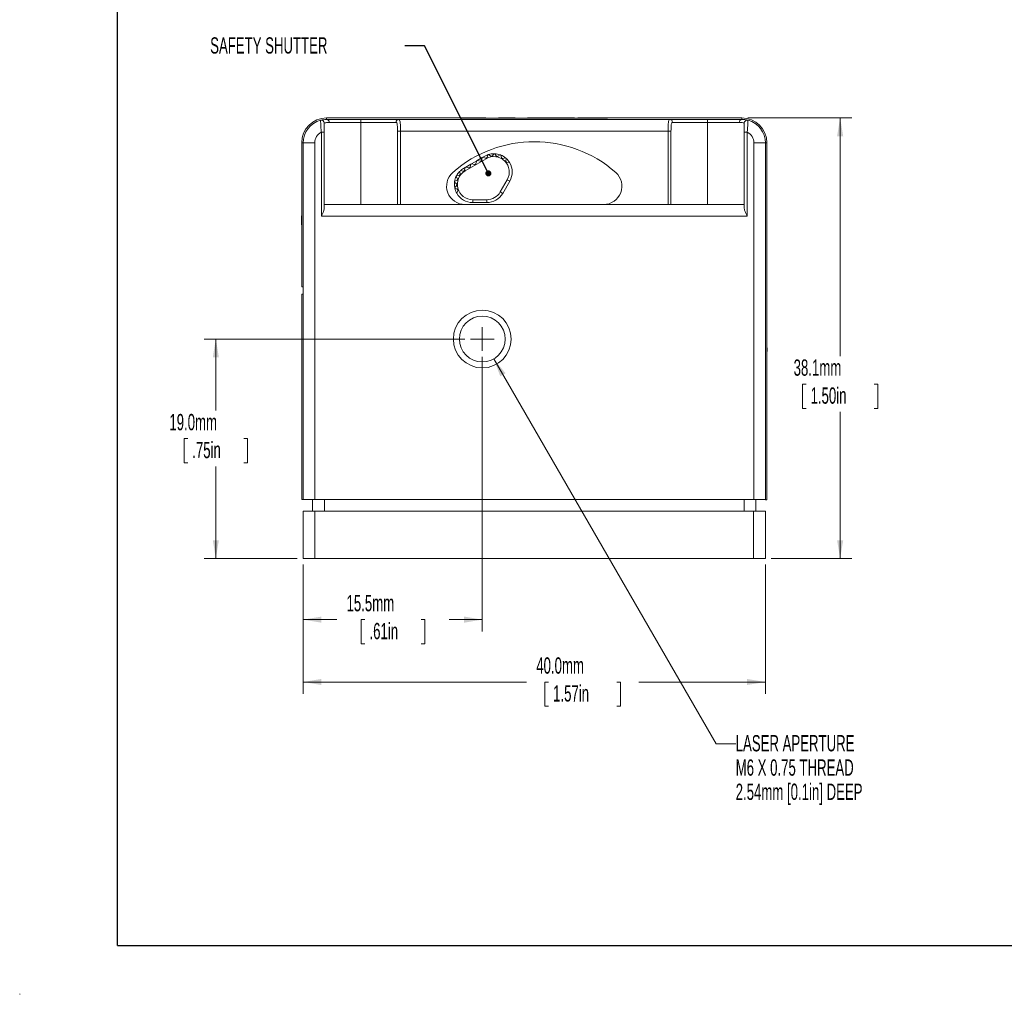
# Paper-space layout 'Sheet1' of a CAD drawing. Header units: millimetres. Extents: x 0 to 432, y 0 to 279.
# Tile 1 of 90: x 0 to 128, y 0 to 127. Entities that reach past the tile are written whole.
import ezdxf

# ---------------------------------------------------------------- set-up
doc = ezdxf.new("R2010")
doc.units = ezdxf.units.MM
doc.header["$LTSCALE"] = 0.5
doc.styles.add('SLDTEXTSTYLE0', font='TXT', dxfattribs={"width": 0.605})
doc.dimstyles.new('SLDDIMSTYLE0', dxfattribs={"dimtxt": 2.054655, "dimasz": 2.38125, "dimexe": 0, "dimexo": 0.0625, "dimgap": 0.513664, "dimtad": 0, "dimtih": 1, "dimtoh": 1, "dimdec": 1, "dimlfac": 0.666667, "dimrnd": 1e-09, "dimzin": 4, "dimdsep": 46, "dimtxsty": 'SLDTEXTSTYLE0', "dimsah": 1, "dimcen": 0.09, "dimadec": 0, "dimazin": 1, "dimtfac": 1, "dimtdec": 3, "dimtofl": 0, "dimtmove": 0, "dimatfit": 3, "dimfxl": 1, "dimfrac": 2, "dimtolj": 1, "dimtzin": 12, "dimarcsym": 0})
doc.dimstyles.new('SLDDIMSTYLE1', dxfattribs={"dimtxt": 2.054655, "dimasz": 2.38125, "dimexe": 0, "dimexo": 0.0625, "dimgap": 0.513664, "dimtad": 0, "dimtih": 1, "dimtoh": 1, "dimdec": 1, "dimlfac": 0.666667, "dimrnd": 1e-09, "dimzin": 12, "dimdsep": 46, "dimtxsty": 'SLDTEXTSTYLE0', "dimsah": 1, "dimcen": 0.09, "dimadec": 0, "dimazin": 3, "dimtfac": 1, "dimtdec": 3, "dimtofl": 0, "dimtmove": 0, "dimatfit": 3, "dimfxl": 1, "dimfrac": 2, "dimtolj": 1, "dimtzin": 12, "dimarcsym": 0})
doc.dimstyles.new('SLDDIMSTYLE2', dxfattribs={"dimtxt": 2.054655, "dimasz": 2.38125, "dimexe": 0, "dimexo": 0.0625, "dimgap": 0.513664, "dimtad": 0, "dimtih": 1, "dimtoh": 1, "dimdec": 1, "dimlfac": 0.666667, "dimrnd": 1e-09, "dimzin": 12, "dimdsep": 46, "dimtxsty": 'SLDTEXTSTYLE0', "dimsah": 1, "dimcen": 0, "dimadec": 0, "dimazin": 3, "dimtfac": 1, "dimtdec": 3, "dimtofl": 0, "dimtmove": 0, "dimatfit": 3, "dimfxl": 1, "dimfrac": 2, "dimtolj": 1, "dimtzin": 12, "dimarcsym": 0})
doc.dimstyles.new('SLDDIMSTYLE3', dxfattribs={"dimtxt": 0, "dimasz": 0.79375, "dimexe": 0, "dimexo": 0.0625, "dimgap": 0, "dimtad": 0, "dimtih": 1, "dimtoh": 1, "dimdec": 0, "dimrnd": 1e-09, "dimzin": 0, "dimdsep": 46, "dimtxsty": 'Standard', "dimblk1": 'DOT', "dimblk2": 'DOT', "dimsah": 1, "dimcen": 0.09, "dimadec": 0, "dimazin": 0, "dimtfac": 0.79375, "dimtdec": 0, "dimtofl": 0, "dimtmove": 0, "dimatfit": 3, "dimldrblk": 'DOT', "dimfxl": 1, "dimfrac": 2, "dimtolj": 1, "dimtzin": 0, "dimarcsym": 0})

# ---------------------------------------------------------------- blocks, each defined once
blk = doc.blocks.new('_D')
at = {"color": 7, "linetype": 'Continuous', "lineweight": 0}
for p, q in [((57.77, 85.1), (23.94, 85.1)), ((25.46, 85.1), (25.46, 75.8)), ((21.82, 72.17), (21.35, 72.17)), ((21.35, 72.17), (21.35, 69.02)), ((29.11, 72.17), (29.58, 72.17)), ((29.58, 72.17), (29.58, 69.02)), ((21.35, 69.02), (21.82, 69.02)), ((25.46, 56.6), (25.46, 68.55)), ((29.58, 69.02), (29.11, 69.02)), ((36.04, 56.6), (23.94, 56.6))]:
    blk.add_line(p, q, dxfattribs=at)
for points in [[(25.46, 85.1), (25.07, 82.72), (25.86, 82.72)], [(25.46, 56.6), (25.86, 58.98), (25.07, 58.98)]]:
    blk.add_solid(points, dxfattribs=at)
at = {"color": 7, "linetype": 'Continuous', "lineweight": 0, "char_height": 2.117, "attachment_point": 1, "style": 'SLDTEXTSTYLE0'}
for s, insert in [('19.0mm', (19.43, 75.37, -12.61)), ('.75in', (22.4, 71.75, -12.61))]:
    blk.add_mtext(s, dxfattribs=dict(at, insert=insert))
blk = doc.blocks.new('_D_1')
at = {"color": 7, "linetype": 'Continuous', "lineweight": 0}
for p, q in [((60.05, 82.81), (60.05, 47.14)), ((36.8, 55.84), (36.8, 47.14)), ((36.8, 48.66), (41.18, 48.66)), ((44.82, 48.66), (44.35, 48.66)), ((44.35, 48.66), (44.35, 45.5)), ((52.11, 48.66), (52.58, 48.66)), ((52.58, 48.66), (52.58, 45.5)), ((60.05, 48.66), (55.76, 48.66)), ((44.35, 45.5), (44.82, 45.5)), ((52.58, 45.5), (52.11, 45.5))]:
    blk.add_line(p, q, dxfattribs=at)
for points in [[(36.8, 48.66), (39.18, 48.26), (39.18, 49.06)], [(60.05, 48.66), (57.67, 49.06), (57.67, 48.26)]]:
    blk.add_solid(points, dxfattribs=at)
at = {"color": 7, "linetype": 'Continuous', "lineweight": 0, "char_height": 2.117, "attachment_point": 1, "style": 'SLDTEXTSTYLE0'}
for s, insert in [('15.5mm', (42.43, 51.86, -12.61)), ('.61in', (45.41, 48.23, -12.61))]:
    blk.add_mtext(s, dxfattribs=dict(at, insert=insert))
blk = doc.blocks.new('_D_2')
at = {"color": 7, "linetype": 'Continuous', "lineweight": 0}
for p, q in [((61.54, 82.52), (90.41, 32.52)), ((90.41, 32.52), (92.95, 32.52))]:
    blk.add_line(p, q, dxfattribs=at)
blk.add_solid([(61.54, 82.52), (62.39, 80.26), (63.07, 80.66)], dxfattribs=at)
at = {"color": 7, "linetype": 'Continuous', "lineweight": 0, "char_height": 2.1167, "attachment_point": 1, "style": 'SLDTEXTSTYLE0'}
for s, insert in [('LASER APERTURE', (92.95, 33.67, -12.61)), ('M6 X 0.75 THREAD', (92.95, 30.51, -12.61)), ('2.54mm [0.1in] DEEP', (92.95, 27.36, -12.61))]:
    blk.add_mtext(s, dxfattribs=dict(at, insert=insert))
blk = doc.blocks.new('_D_3')
at = {"color": 7, "linetype": 'Continuous', "lineweight": 0}
for p, q in [((94.52, 113.81), (108.04, 113.81)), ((106.51, 113.81), (106.51, 82.88)), ((102.08, 79.25), (101.61, 79.25)), ((101.61, 79.25), (101.61, 76.1)), ((110.94, 79.25), (111.41, 79.25)), ((111.41, 79.25), (111.41, 76.1)), ((101.61, 76.1), (102.08, 76.1)), ((106.51, 56.6), (106.51, 75.63)), ((111.41, 76.1), (110.94, 76.1)), ((97.57, 56.6), (108.04, 56.6))]:
    blk.add_line(p, q, dxfattribs=at)
for points in [[(106.51, 113.81), (106.11, 111.43), (106.91, 111.43)], [(106.51, 56.6), (106.91, 58.98), (106.11, 58.98)]]:
    blk.add_solid(points, dxfattribs=at)
at = {"color": 7, "linetype": 'Continuous', "lineweight": 0, "char_height": 2.117, "attachment_point": 1, "style": 'SLDTEXTSTYLE0'}
for s, insert in [('38.1mm', (100.47, 82.45, -12.61)), ('1.50in', (102.67, 78.82, -12.61))]:
    blk.add_mtext(s, dxfattribs=dict(at, insert=insert))
blk = doc.blocks.new('_D_4')
at = {"color": 7, "linetype": 'Continuous', "lineweight": 0}
for p, q in [((36.8, 55.84), (36.8, 39.04)), ((96.8, 55.84), (96.8, 39.04)), ((36.8, 40.56), (65.8, 40.56)), ((68.66, 40.56), (68.19, 40.56)), ((68.19, 40.56), (68.19, 37.41)), ((77.52, 40.56), (77.99, 40.56)), ((77.99, 40.56), (77.99, 37.41)), ((96.8, 40.56), (80.38, 40.56)), ((68.19, 37.41), (68.66, 37.41)), ((77.99, 37.41), (77.52, 37.41))]:
    blk.add_line(p, q, dxfattribs=at)
for points in [[(36.8, 40.56), (39.18, 40.17), (39.18, 40.96)], [(96.8, 40.56), (94.42, 40.96), (94.42, 40.17)]]:
    blk.add_solid(points, dxfattribs=at)
at = {"color": 7, "linetype": 'Continuous', "lineweight": 0, "char_height": 2.117, "attachment_point": 1, "style": 'SLDTEXTSTYLE0'}
for s, insert in [('40.0mm', (67.06, 43.76, -12.61)), ('1.57in', (69.25, 40.14, -12.61))]:
    blk.add_mtext(s, dxfattribs=dict(at, insert=insert))
blk = doc.blocks.new('_DOT')
at = {"color": 0, "linetype": 'ByBlock', "lineweight": -2}
blk.add_line((-0.5, 0), (-1, 0), dxfattribs=at)
at = {"color": 0, "linetype": 'ByBlock', "const_width": 0.5}
blk.add_lwpolyline([(-0.25, 0, 1), (0.25, 0, 1)], format="xyb", close=True, dxfattribs=at)
blk = doc.blocks.new('SW_CENTERMARKSYMBOL_0')
at = {"color": 0, "linetype": 'Continuous', "lineweight": 0}
for q in [(0, 1.524), (-1.524, 0), (0, -1.524), (1.524, 0)]:
    blk.add_line((0, 0), q, dxfattribs=at)

psp = doc.layouts.new('Sheet1')

# ---------------------------------------------------------------- linework, layer by layer
at = {"color": 7, "linetype": 'Continuous', "lineweight": 30}
for q in [(12.7, 273.05), (419.1, 6.35)]:
    psp.add_line((12.7, 6.35), q, dxfattribs=at)
at = {"color": 7, "linetype": 'Continuous', "lineweight": 15}
for p, q in [((39.85, 113.81), (39.85, 113.62)), ((39.85, 113.81), (57.28, 113.81)), ((57.28, 113.77), (57.28, 113.81)), ((58.8, 113.81), (57.28, 113.81)), ((57.28, 113.77), (76.33, 113.77)), ((58.8, 113.77), (58.8, 113.81)), ((60.52, 113.81), (58.8, 113.81)), ((59.26, 113.82), (59.26, 113.81)), ((59.45, 113.82), (59.45, 113.81)), ((59.53, 113.81), (59.53, 113.82)), ((59.82, 113.82), (59.82, 113.81)), ((60.59, 113.81), (60.59, 113.77)), ((61.39, 113.81), (61.39, 113.77)), ((62.09, 113.81), (62.09, 113.77)), ((62.46, 113.81), (62.16, 113.81)), ((62.46, 113.81), (62.46, 113.77)), ((62.74, 113.81), (62.46, 113.81)), ((62.52, 113.82), (62.52, 113.81)), ((62.74, 113.81), (62.74, 113.77)), ((63.67, 113.81), (62.74, 113.81)), ((63.67, 113.81), (63.67, 113.77)), ((63.95, 113.81), (63.67, 113.81)), ((63.78, 113.82), (63.78, 113.81)), ((63.95, 113.81), (63.95, 113.77)), ((64.32, 113.81), (63.95, 113.81)), ((64.3, 113.81), (64.3, 113.82)), ((64.39, 113.81), (64.39, 113.77)), ((65.14, 113.81), (65.14, 113.77)), ((65.87, 113.81), (65.87, 113.77)), ((65.93, 113.82), (65.93, 113.81)), ((66.17, 113.81), (65.94, 113.81)), ((66.17, 113.81), (66.17, 113.77)), ((66.79, 113.81), (66.17, 113.81)), ((66.79, 113.81), (66.79, 113.77)), ((67.06, 113.81), (66.79, 113.81)), ((67.06, 113.81), (67.06, 113.77)), ((67.68, 113.81), (67.06, 113.81)), ((67.68, 113.81), (67.68, 113.77)), ((67.8, 113.81), (67.68, 113.81)), ((67.71, 113.82), (67.71, 113.81)), ((67.8, 113.81), (67.8, 113.77)), ((68.42, 113.81), (67.8, 113.81)), ((67.81, 113.81), (67.81, 113.82)), ((67.93, 113.82), (67.93, 113.81)), ((68.01, 113.82), (68.01, 113.81)), ((68.06, 113.81), (68.06, 113.82)), ((68.12, 113.81), (68.12, 113.82)), ((68.13, 113.81), (68.13, 113.82)), ((68.69, 113.81), (68.42, 113.81)), ((68.42, 113.81), (68.42, 113.77)), ((68.69, 113.81), (68.69, 113.77)), ((69.31, 113.81), (68.69, 113.81)), ((68.81, 113.82), (68.81, 113.81)), ((69.07, 113.81), (69.07, 113.82)), ((69.1, 113.82), (69.1, 113.81)), ((69.14, 113.82), (69.14, 113.81)), ((69.15, 113.81), (69.15, 113.82)), ((69.18, 113.81), (69.18, 113.82)), ((69.21, 113.81), (69.21, 113.82)), ((69.24, 113.81), (69.24, 113.82)), ((69.31, 113.81), (69.31, 113.77)), ((69.58, 113.81), (69.31, 113.81)), ((69.45, 113.81), (69.45, 113.82)), ((69.48, 113.81), (69.48, 113.82)), ((69.49, 113.81), (69.49, 113.82)), ((70.98, 113.81), (69.58, 113.81)), ((69.58, 113.81), (69.58, 113.77)), ((70.01, 113.81), (70.01, 113.82)), ((70.49, 113.81), (70.49, 113.82)), ((70.98, 113.81), (70.98, 113.77)), ((71.36, 113.81), (70.98, 113.81)), ((71.63, 113.81), (71.36, 113.81)), ((71.36, 113.81), (71.36, 113.77)), ((71.63, 113.81), (71.63, 113.77)), ((71.91, 113.81), (71.63, 113.81)), ((71.91, 113.81), (71.91, 113.77)), ((72.04, 113.81), (72.04, 113.77)), ((72.44, 113.81), (72.44, 113.77)), ((72.68, 113.81), (72.44, 113.81)), ((72.68, 113.81), (72.68, 113.77)), ((72.99, 113.81), (72.68, 113.81)), ((72.99, 113.81), (72.99, 113.77)), ((74.8, 113.81), (72.99, 113.81)), ((74.8, 113.81), (74.8, 113.77)), ((76.33, 113.81), (74.8, 113.81)), ((76.33, 113.77), (76.33, 113.81)), ((76.33, 113.81), (93.76, 113.81)), ((93.76, 113.62), (93.76, 113.81)), ((39.85, 113.62), (44.3, 113.62)), ((44.3, 113.24), (40.18, 113.24)), ((44.3, 113.62), (49.22, 113.62)), ((44.3, 113.62), (44.3, 113.24)), ((44.3, 102.57), (44.3, 113.24)), ((48.86, 113.24), (44.3, 113.24)), ((49.22, 113.62), (84.38, 113.62)), ((84.38, 113.62), (89.3, 113.62)), ((89.3, 113.24), (84.75, 113.24)), ((89.3, 113.24), (89.3, 113.62)), ((89.3, 113.62), (93.76, 113.62)), ((89.3, 113.24), (89.3, 102.57)), ((93.43, 113.24), (89.3, 113.24)), ((39.16, 111.96), (39.54, 111.96)), ((39.16, 101.07), (39.16, 111.96)), ((39.54, 111.96), (39.54, 102.07)), ((49.05, 102.57), (49.05, 112.12)), ((49.43, 112.12), (49.05, 112.12)), ((49.43, 112.12), (49.43, 102.57)), ((84.17, 112.12), (49.43, 112.12)), ((84.17, 102.57), (84.17, 112.12)), ((84.55, 112.12), (84.17, 112.12)), ((84.55, 112.12), (84.55, 102.57)), ((94.07, 111.96), (94.45, 111.96)), ((94.07, 102.07), (94.07, 111.96)), ((94.45, 111.96), (94.45, 101.07)), ((36.8, 110.57), (36.61, 110.57)), ((36.61, 91.87), (36.61, 110.57)), ((36.8, 110.57), (38.3, 110.57)), ((36.8, 64.25), (36.8, 110.57)), ((38.3, 110.57), (38.3, 64.25)), ((95.3, 110.57), (96.8, 110.57)), ((95.3, 64.25), (95.3, 110.57)), ((96.99, 110.57), (96.8, 110.57)), ((96.8, 110.57), (96.8, 64.25)), ((96.99, 110.57), (96.99, 64.24)), ((36.61, 108.85), (36.61, 108.85)), ((36.61, 108.79), (36.61, 108.79)), ((36.61, 108.74), (36.61, 108.74)), ((60.05, 108.67), (59.39, 108.29)), ((59.95, 108.3), (60.05, 108.67)), ((60.05, 108.67), (60.12, 108.71)), ((60.37, 108.85), (60.12, 108.71)), ((60.12, 108.71), (60.49, 108.61)), ((60.68, 108.72), (60.76, 109.04)), ((60.87, 109.07), (61.15, 108.86)), ((61.36, 108.89), (61.57, 109.17)), ((61.67, 109.17), (61.86, 108.88)), ((62.08, 108.84), (62.37, 109.03)), ((62.46, 109), (62.54, 108.66)), ((36.61, 108.55), (36.61, 108.55)), ((36.61, 108.53), (36.61, 108.53)), ((36.61, 108.49), (36.61, 108.49)), ((36.61, 108.38), (36.61, 108.38)), ((36.61, 108.36), (36.61, 108.36)), ((36.61, 108.36), (36.61, 108.36)), ((36.61, 108.34), (36.61, 108.34)), ((36.61, 108.34), (36.61, 108.34)), ((36.61, 108.31), (36.61, 108.31)), ((36.61, 108.3), (36.61, 108.3)), ((36.61, 108.28), (36.61, 108.28)), ((36.61, 108.28), (36.61, 108.28)), ((36.61, 108.25), (36.61, 108.25)), ((36.61, 108.18), (36.61, 108.18)), ((36.61, 108.16), (36.61, 108.16)), ((36.61, 108.15), (36.61, 108.15)), ((36.61, 108.14), (36.61, 108.14)), ((36.61, 108.12), (36.61, 108.12)), ((36.61, 108.08), (36.61, 108.08)), ((36.61, 107.91), (36.61, 107.91)), ((36.61, 107.81), (36.61, 107.81)), ((36.61, 107.73), (36.61, 107.73)), ((57.81, 107.37), (57.62, 107.27)), ((57.73, 107.08), (57.81, 107.37)), ((60.56, 108.52), (57.81, 106.94)), ((57.81, 107.37), (57.91, 107.43)), ((58.57, 107.81), (57.91, 107.43)), ((57.91, 107.43), (58.28, 107.33)), ((58.47, 107.44), (58.57, 107.81)), ((58.57, 107.81), (58.67, 107.87)), ((59.33, 108.25), (58.67, 107.87)), ((58.67, 107.87), (59.04, 107.77)), ((59.23, 107.88), (59.33, 108.25)), ((59.33, 108.25), (59.39, 108.29)), ((59.39, 108.29), (59.76, 108.19)), ((60.51, 108.6), (60.56, 108.52)), ((62.73, 108.55), (63.07, 108.64)), ((63.14, 108.57), (63.11, 108.22)), ((63.25, 108.06), (63.6, 108.03)), ((36.61, 107.02), (36.61, 107.02)), ((36.61, 106.58), (36.61, 106.58)), ((36.61, 106.4), (36.61, 106.4)), ((56.83, 105.92), (56.66, 106.23)), ((56.7, 106.3), (57.04, 106.36)), ((57.17, 106.53), (57.12, 106.88)), ((57.22, 106.97), (57.52, 106.89)), ((57.71, 107), (57.73, 107.08)), ((57.81, 106.94), (57.73, 107.08)), ((36.61, 105.33), (36.61, 105.33)), ((36.61, 104.93), (36.61, 104.93)), ((36.61, 104.91), (36.61, 104.91)), ((36.61, 104.84), (36.61, 104.84)), ((36.61, 104.83), (36.61, 104.83)), ((36.61, 104.82), (36.61, 104.82)), ((56.7, 105.24), (56.45, 105.48)), ((56.46, 105.55), (56.76, 105.72)), ((56.47, 104.77), (56.71, 105.02)), ((62.38, 104.2), (63.29, 105.79)), ((63.62, 105.6), (62.71, 104.01)), ((63.62, 105.6), (63.29, 105.79)), ((36.61, 104.81), (36.61, 104.81)), ((36.61, 104.76), (36.61, 104.76)), ((36.61, 104.74), (36.61, 104.74)), ((36.61, 104.7), (36.61, 104.7)), ((36.61, 104.69), (36.61, 104.69)), ((36.61, 104.67), (36.61, 104.67)), ((36.61, 104.66), (36.61, 104.66)), ((36.61, 104.62), (36.61, 104.62)), ((36.61, 104.61), (36.61, 104.61)), ((36.61, 104.59), (36.61, 104.59)), ((36.61, 104.53), (36.61, 104.53)), ((36.61, 104.5), (36.61, 104.5)), ((36.61, 104.46), (36.61, 104.46)), ((36.61, 104.42), (36.61, 104.42)), ((36.61, 104.41), (36.61, 104.41)), ((36.61, 104.36), (36.61, 104.36)), ((36.61, 104.33), (36.61, 104.33)), ((36.61, 104.32), (36.61, 104.32)), ((36.61, 104.23), (36.61, 104.23)), ((36.61, 104.15), (36.61, 104.15)), ((36.61, 104.12), (36.61, 104.12)), ((36.61, 104.12), (36.61, 104.12)), ((36.61, 104.1), (36.61, 104.1)), ((36.61, 104.06), (36.61, 104.06)), ((36.61, 104.05), (36.61, 104.05)), ((36.61, 104), (36.61, 104)), ((36.61, 103.95), (36.61, 103.95)), ((36.61, 103.94), (36.61, 103.94)), ((36.61, 103.93), (36.61, 103.93)), ((36.61, 103.92), (36.61, 103.92)), ((36.61, 103.92), (36.61, 103.92)), ((36.61, 103.92), (36.61, 103.92)), ((36.61, 103.89), (36.61, 103.89)), ((36.61, 103.88), (36.61, 103.88)), ((36.61, 103.88), (36.61, 103.88)), ((36.61, 103.88), (36.61, 103.88)), ((36.61, 103.83), (36.61, 103.83)), ((36.61, 103.77), (36.61, 103.77)), ((36.61, 103.77), (36.61, 103.77)), ((36.61, 103.74), (36.61, 103.74)), ((56.8, 104.55), (56.49, 104.69)), ((56.74, 104.03), (56.88, 104.35)), ((62.71, 104.01), (62.38, 104.2)), ((36.61, 103.45), (36.61, 103.45)), ((39.54, 102.57), (94.07, 102.57)), ((58.81, 103.2), (58.81, 102.82)), ((58.81, 103.2), (60.64, 103.2)), ((60.64, 102.82), (58.81, 102.82)), ((60.64, 103.2), (60.64, 102.82)), ((36.57, 101.09), (36.61, 101.09)), ((36.57, 101.09), (36.57, 99.93)), ((94.45, 101.07), (39.16, 101.07)), ((36.57, 99.93), (36.61, 99.93)), ((36.61, 98.48), (36.61, 98.48)), ((36.61, 95.46), (36.61, 95.46)), ((36.61, 91.87), (36.8, 91.87)), ((36.61, 64.25), (36.61, 90.92)), ((36.61, 90.92), (36.8, 90.92)), ((97, 91.69), (96.99, 91.69)), ((96.99, 91.63), (97, 91.63)), ((96.99, 91.57), (97, 91.57)), ((96.99, 91.38), (97, 91.38)), ((97, 91.37), (96.99, 91.37)), ((96.99, 91.28), (97, 91.28)), ((96.99, 91.2), (97, 91.2)), ((96.99, 91.2), (97, 91.2)), ((97, 91.18), (96.99, 91.18)), ((97, 91.17), (96.99, 91.17)), ((97, 91.15), (96.99, 91.15)), ((96.99, 91.14), (97, 91.14)), ((97, 91.12), (96.99, 91.12)), ((96.99, 91.12), (97, 91.12)), ((97, 91.09), (96.99, 91.09)), ((97, 91.08), (96.99, 91.08)), ((97, 91.01), (96.99, 91.01)), ((96.99, 91), (97, 91)), ((97, 90.99), (96.99, 90.99)), ((96.99, 90.97), (97, 90.97)), ((96.99, 90.95), (97, 90.95)), ((96.99, 90.92), (97, 90.92)), ((97, 90.75), (96.99, 90.75)), ((96.99, 90.03), (97, 90.03)), ((97, 89.76), (96.99, 89.76)), ((96.99, 89.75), (97, 89.75)), ((96.99, 89.68), (97, 89.68)), ((97, 89.67), (96.99, 89.67)), ((97, 89.46), (96.99, 89.46)), ((97, 89.34), (96.99, 89.34)), ((96.99, 89.31), (97, 89.31)), ((96.99, 89.3), (97, 89.3)), ((96.99, 89.21), (97, 89.21)), ((97, 89.19), (96.99, 89.19)), ((96.99, 89.18), (97, 89.18)), ((97, 88.87), (96.99, 88.87)), ((97, 88.68), (96.99, 88.68)), ((96.99, 88.66), (97, 88.66)), ((96.99, 88.51), (97, 88.51)), ((97, 88.45), (96.99, 88.45)), ((97, 88.39), (96.99, 88.39)), ((97, 88.05), (96.99, 88.05)), ((96.99, 88.02), (97, 88.02)), ((97, 87.99), (96.99, 87.99)), ((96.99, 87.98), (97, 87.98)), ((97, 87.81), (96.99, 87.81)), ((97, 87.8), (96.99, 87.8)), ((96.99, 87.76), (97, 87.76)), ((97, 87.75), (96.99, 87.75)), ((97, 87.67), (96.99, 87.67)), ((97, 87.67), (96.99, 87.67)), ((97, 87.65), (96.99, 87.65)), ((97, 87.64), (96.99, 87.64)), ((96.99, 87.59), (97, 87.59)), ((97, 87.57), (96.99, 87.57)), ((96.99, 87.53), (97, 87.53)), ((97, 87.53), (96.99, 87.53)), ((96.99, 87.45), (97, 87.45)), ((96.99, 87.44), (97, 87.44)), ((97, 87.43), (96.99, 87.43)), ((96.99, 87.37), (97, 87.37)), ((97, 87.33), (96.99, 87.33)), ((97, 87.29), (96.99, 87.29)), ((96.99, 87.25), (97, 87.25)), ((97, 87.25), (96.99, 87.25)), ((96.99, 87.2), (97, 87.2)), ((97, 87.16), (96.99, 87.16)), ((97, 87.15), (96.99, 87.15)), ((96.99, 87.07), (97, 87.07)), ((97, 86.98), (96.99, 86.98)), ((97, 86.95), (96.99, 86.95)), ((96.99, 86.95), (97, 86.95)), ((97, 86.94), (96.99, 86.94)), ((97, 86.9), (96.99, 86.9)), ((96.99, 86.89), (97, 86.89)), ((96.99, 86.84), (97, 86.84)), ((96.99, 86.78), (97, 86.78)), ((97, 86.77), (96.99, 86.77)), ((97, 86.77), (96.99, 86.77)), ((97, 86.76), (96.99, 86.76)), ((96.99, 86.75), (97, 86.75)), ((96.99, 86.75), (97, 86.75)), ((97, 86.73), (96.99, 86.73)), ((97, 86.72), (96.99, 86.72)), ((97, 86.71), (96.99, 86.71)), ((97, 86.71), (96.99, 86.71)), ((97, 86.66), (96.99, 86.66)), ((97, 86.61), (96.99, 86.61)), ((96.99, 86.6), (97, 86.6)), ((96.99, 86.58), (97, 86.58)), ((97, 86.29), (96.99, 86.29)), ((97.03, 83.97), (96.99, 83.97)), ((97.03, 83.83), (96.99, 83.83)), ((97.03, 83.83), (97.03, 83.97)), ((97.03, 83.5), (97.03, 83.83)), ((36.61, 73.09), (36.61, 73.09)), ((36.61, 64.25), (36.8, 64.25)), ((38.3, 64.25), (36.8, 64.25)), ((38.02, 62.75), (38.02, 64.25)), ((38.3, 64.25), (95.3, 64.25)), ((39.55, 64.25), (39.55, 62.75)), ((94.06, 62.75), (94.06, 64.25)), ((96.8, 64.25), (95.3, 64.25)), ((95.58, 64.25), (95.58, 62.75)), ((96.8, 64.25), (96.8, 64.24)), ((96.8, 64.24), (96.99, 64.24)), ((36.8, 56.6), (36.8, 62.75)), ((36.8, 62.75), (38.33, 62.75)), ((38.33, 62.75), (38.33, 56.6)), ((38.33, 62.75), (95.28, 62.75)), ((95.28, 56.6), (95.28, 62.75)), ((95.28, 62.75), (96.8, 62.75)), ((96.8, 62.75), (96.8, 56.6)), ((38.33, 56.6), (36.8, 56.6)), ((95.28, 56.6), (38.33, 56.6)), ((96.8, 56.6), (95.28, 56.6))]:
    psp.add_line(p, q, dxfattribs=at)
at = {"color": 7, "linetype": 'Continuous', "lineweight": 0}
for p, q in [((0, 0.06), (0, 0)), ((0, 0), (0.06, 0))]:
    psp.add_line(p, q, dxfattribs=at)
at = {"color": 7, "linetype": 'Continuous', "lineweight": 15, "flags": 128}
for points in [[(39.06, 113.52), (39.26, 113.56), (39.85, 113.62)], [(39.85, 113.62), (39.26, 113.56), (39.06, 113.52)], [(93.76, 113.62), (94.35, 113.56), (94.55, 113.52)], [(94.55, 113.52), (94.35, 113.56), (93.76, 113.62)]]:
    psp.add_lwpolyline(points, dxfattribs=at)
at = {"color": 7, "linetype": 'Continuous', "lineweight": 15}
for radius in [3.75, 2.97]:
    psp.add_circle((60.05, 85.1), radius, dxfattribs=at)
for centre, radius, start, end in [((39.85, 110.57), 3.24, 90, 180), ((93.76, 110.57), 3.24, 0, 90), ((39.85, 110.57), 3.05, 105.0273, 180), ((39.16, 113.15), 0.381, 0, 105.0273), ((39.82, 113.26), 0.358, 356.1757, 85.5805), ((49.23, 113.25), 0.373, 91.2933, 181.2374), ((84.37, 113.25), 0.373, 358.7626, 88.7067), ((93.78, 113.26), 0.358, 94.4195, 183.8243), ((94.45, 113.15), 0.381, 74.9727, 180), ((93.76, 110.57), 3.05, 0, 74.9727), ((39.85, 110.57), 1.55, 116.5325, 180), ((93.76, 110.57), 1.55, 0, 63.4675), ((66.8, 94.73), 16, 48.6393, 131.3607), ((61.56, 106.79), 2.38, 109.5684, 120), ((61.56, 106.79), 2, 330, 120), ((61.56, 106.79), 2.38, 106.845, 109.5684), ((61.56, 106.79), 2.38, 89.7234, 106.845), ((61.56, 106.79), 2.38, 87.345, 89.7234), ((61.56, 106.79), 2.38, 70.2234, 87.345), ((61.56, 106.79), 2.38, 67.845, 70.2234), ((61.56, 106.79), 2.38, 50.7234, 67.845), ((58.32, 107.48), 0.152, 255, 345), ((59.08, 107.92), 0.152, 255, 345), ((59.8, 108.34), 0.152, 255, 345), ((60.53, 108.76), 0.152, 255, 264.0314), ((61.56, 106.79), 2.38, 48.345, 50.7234), ((61.56, 106.79), 2.38, 31.2234, 48.345), ((61.56, 106.79), 2.38, 330, 31.2234), ((57.8, 104.95), 2.38, 131.3607, 270), ((58.81, 105.2), 2.38, 154.435, 171.5566), ((58.81, 105.2), 2.38, 152.5566, 154.435), ((58.81, 105.2), 2.38, 135.435, 152.5566), ((58.81, 105.2), 2, 120, 270), ((58.81, 105.2), 2.38, 131.9916, 135.435), ((58.81, 105.2), 2.38, 120, 131.9916), ((75.8, 104.95), 2.38, 270, 48.6393), ((58.81, 105.2), 2.38, 173.435, 190.5566), ((58.81, 105.2), 2.38, 171.5566, 173.435), ((58.81, 105.2), 2.38, 190.5566, 192.435), ((58.81, 105.2), 2.38, 192.435, 209.5566), ((58.81, 105.2), 2.38, 209.5566, 270), ((60.64, 105.2), 2, 270, 330), ((60.64, 105.2), 2.38, 270, 330)]:
    psp.add_arc(centre, radius, start, end, dxfattribs=at)
for points, knots in [([(72.04, 113.81), (72.01, 113.81), (71.97, 113.81), (71.92, 113.81), (71.91, 113.81)], [0, 0, 0, 0, 0.559853, 1, 1, 1, 1]), ([(39.06, 113.52), (39.08, 113.52), (39.12, 113.53), (39.41, 113.6), (39.7, 113.61), (39.85, 113.62)], [0, 0, 0, 0, 0.3664591, 0.6778876, 1, 1, 1, 1]), ([(39.16, 111.96), (39.14, 112.13), (39.11, 112.49), (39.08, 112.98), (39.07, 113.33), (39.06, 113.5), (39.06, 113.51), (39.06, 113.52)], [0, 0, 0, 0, 0.21154, 0.453373, 0.674316, 0.884189, 1, 1, 1, 1]), ([(40.18, 113.24), (40.06, 113.23), (39.82, 113.22), (39.64, 113.18), (39.55, 113.15), (39.55, 113.15), (39.54, 113.15)], [0, 0, 0, 0, 0.3100876, 0.6290785, 0.8136124, 1, 1, 1, 1]), ([(39.54, 113.15), (39.54, 113.14), (39.54, 113.13), (39.54, 113.01), (39.54, 112.74), (39.54, 112.37), (39.54, 112.09), (39.54, 111.96)], [0, 0, 0, 0, 0.114399, 0.321965, 0.541403, 0.783916, 1, 1, 1, 1]), ([(49.05, 112.12), (49.05, 112.21), (49.05, 112.41), (49.04, 112.73), (49.01, 113.01), (48.96, 113.2), (48.89, 113.23), (48.86, 113.24)], [0, 0, 0, 0, 0.150005, 0.365872, 0.578286, 0.791001, 1, 1, 1, 1]), ([(49.22, 113.62), (49.26, 113.6), (49.33, 113.57), (49.39, 113.32), (49.42, 112.94), (49.43, 112.52), (49.43, 112.23), (49.43, 112.12)], [0, 0, 0, 0, 0.214806, 0.431662, 0.643706, 0.854748, 1, 1, 1, 1]), ([(84.17, 112.12), (84.17, 112.29), (84.18, 112.62), (84.19, 113.07), (84.23, 113.41), (84.3, 113.59), (84.36, 113.61), (84.38, 113.62)], [0, 0, 0, 0, 0.2124798, 0.4248709, 0.6361706, 0.8454333, 1, 1, 1, 1]), ([(84.75, 113.24), (84.72, 113.23), (84.67, 113.22), (84.61, 113.08), (84.57, 112.83), (84.56, 112.49), (84.55, 112.25), (84.55, 112.12)], [0, 0, 0, 0, 0.150418, 0.354796, 0.564884, 0.780817, 1, 1, 1, 1]), ([(94.07, 113.15), (94.05, 113.15), (94.03, 113.16), (93.82, 113.22), (93.56, 113.23), (93.43, 113.24)], [0, 0, 0, 0, 0.311087, 0.63121, 1, 1, 1, 1]), ([(93.76, 113.62), (93.93, 113.61), (94.24, 113.59), (94.5, 113.53), (94.53, 113.52), (94.55, 113.52)], [0, 0, 0, 0, 0.373579, 0.681237, 1, 1, 1, 1]), ([(94.07, 111.96), (94.07, 112.07), (94.07, 112.31), (94.07, 112.64), (94.07, 112.92), (94.07, 113.11), (94.07, 113.14), (94.07, 113.15)], [0, 0, 0, 0, 0.183814, 0.393613, 0.597084, 0.798507, 1, 1, 1, 1]), ([(94.55, 113.52), (94.55, 113.51), (94.55, 113.5), (94.54, 113.44), (94.54, 113.34), (94.53, 113.21), (94.53, 113.04), (94.52, 112.84), (94.5, 112.62), (94.49, 112.4), (94.47, 112.17), (94.45, 112.03), (94.45, 111.96)], [0, 0, 0, 0, 0.100565, 0.204017, 0.304345, 0.407479, 0.508328, 0.611901, 0.714861, 0.820516, 0.909477, 1, 1, 1, 1]), ([(60.51, 108.6), (60.52, 108.6), (60.54, 108.6), (60.57, 108.61), (60.61, 108.62), (60.64, 108.65), (60.66, 108.68), (60.67, 108.7), (60.68, 108.72)], [0, 0, 0, 0, 0.095368, 0.270233, 0.446182, 0.599128, 0.757812, 1, 1, 1, 1]), ([(61.15, 108.86), (61.16, 108.85), (61.18, 108.84), (61.23, 108.83), (61.27, 108.83), (61.3, 108.84), (61.34, 108.86), (61.35, 108.88), (61.36, 108.89)], [0, 0, 0, 0, 0.204102, 0.363152, 0.523286, 0.66066, 0.80054, 1, 1, 1, 1]), ([(61.86, 108.88), (61.87, 108.87), (61.89, 108.85), (61.93, 108.83), (61.97, 108.81), (62, 108.81), (62.04, 108.82), (62.06, 108.83), (62.08, 108.84)], [0, 0, 0, 0, 0.204102, 0.363152, 0.523286, 0.66066, 0.80054, 1, 1, 1, 1]), ([(62.54, 108.66), (62.55, 108.65), (62.56, 108.62), (62.58, 108.59), (62.62, 108.56), (62.65, 108.55), (62.69, 108.54), (62.72, 108.55), (62.73, 108.55)], [0, 0, 0, 0, 0.204102, 0.363152, 0.523286, 0.66066, 0.80054, 1, 1, 1, 1]), ([(63.11, 108.22), (63.11, 108.21), (63.11, 108.18), (63.12, 108.14), (63.15, 108.11), (63.18, 108.08), (63.21, 108.06), (63.23, 108.06), (63.25, 108.06)], [0, 0, 0, 0, 0.204102, 0.363152, 0.523286, 0.66066, 0.80054, 1, 1, 1, 1]), ([(57.04, 106.36), (57.06, 106.36), (57.08, 106.37), (57.12, 106.39), (57.15, 106.42), (57.16, 106.45), (57.17, 106.49), (57.17, 106.52), (57.17, 106.53)], [0, 0, 0, 0, 0.20419, 0.363224, 0.523343, 0.660711, 0.800598, 1, 1, 1, 1]), ([(57.52, 106.89), (57.54, 106.89), (57.56, 106.89), (57.61, 106.89), (57.64, 106.91), (57.67, 106.93), (57.69, 106.96), (57.7, 106.99), (57.71, 107)], [0, 0, 0, 0, 0.223619, 0.388511, 0.528091, 0.667952, 0.803482, 1, 1, 1, 1]), ([(56.71, 105.02), (56.72, 105.04), (56.73, 105.06), (56.75, 105.1), (56.75, 105.14), (56.74, 105.17), (56.73, 105.21), (56.71, 105.23), (56.7, 105.24)], [0, 0, 0, 0, 0.20419, 0.363224, 0.523343, 0.660711, 0.800598, 1, 1, 1, 1]), ([(56.76, 105.72), (56.78, 105.73), (56.8, 105.74), (56.83, 105.77), (56.84, 105.81), (56.85, 105.85), (56.84, 105.89), (56.83, 105.91), (56.83, 105.92)], [0, 0, 0, 0, 0.20419, 0.363224, 0.523343, 0.660711, 0.800598, 1, 1, 1, 1]), ([(56.88, 104.35), (56.89, 104.36), (56.9, 104.39), (56.9, 104.43), (56.89, 104.47), (56.87, 104.5), (56.84, 104.53), (56.82, 104.54), (56.8, 104.55)], [0, 0, 0, 0, 0.20419, 0.363224, 0.523343, 0.660711, 0.800598, 1, 1, 1, 1]), ([(39.54, 102.07), (39.53, 101.99), (39.51, 101.8), (39.35, 101.46), (39.22, 101.2), (39.16, 101.07), (39.16, 101.07)], [0, 0, 0, 0, 0.2499258, 0.636948, 0.9918471, 1, 1, 1, 1]), ([(94.45, 101.07), (94.45, 101.07), (94.38, 101.2), (94.25, 101.46), (94.1, 101.8), (94.08, 101.99), (94.07, 102.07)], [0, 0, 0, 0, 0.008153, 0.363052, 0.750074, 1, 1, 1, 1])]:
    psp.add_open_spline(points, degree=3, knots=knots, dxfattribs=at)

# ---------------------------------------------------------------- block references
at = {"color": 1, "linetype": 'Continuous', "lineweight": 0}
psp.add_blockref('SW_CENTERMARKSYMBOL_0', (60.05, 85.1), dxfattribs=at)

# ---------------------------------------------------------------- texts
at = {"color": 7, "linetype": 'Continuous', "lineweight": 0, "insert": (24.73, 124.29), "char_height": 2.1167, "attachment_point": 1, "style": 'SLDTEXTSTYLE0'}
psp.add_mtext('SAFETY SHUTTER', dxfattribs=at)

# ---------------------------------------------------------------- dimensions: what is measured, and where the dimension line sits
at = {"color": 7, "linetype": 'Continuous', "lineweight": 0}
for base, p1, p2, dimstyle, picture, middle in [((106.51, 113.81), (96.8, 56.6), (93.76, 113.81), 'SLDDIMSTYLE1', '_D_3', (106.51, 79.25)), ((25.46, 85.1), (36.8, 56.6), (58.53, 85.1), 'SLDDIMSTYLE0', '_D', (25.46, 72.17))]:
    dim = psp.add_linear_dim(base=base, p1=p1, p2=p2, angle=90, dimstyle=dimstyle, dxfattribs=at)
    dim.commit()
    dim.dimension.update_dxf_attribs({"geometry": picture, "text_midpoint": middle, "dimtype": 160})
dim = psp.add_diameter_dim_2p(p1=(58.57, 87.67), p2=(61.54, 82.52), text='LASER APERTURE\\PM6 X 0.75 THREAD\\P2.54mm [0.1in] DEEP', dimstyle='SLDDIMSTYLE2', override={"dimpost": '<>'}, dxfattribs=at)
dim.commit()
dim.dimension.update_dxf_attribs({"geometry": '_D_2', "text_midpoint": (106.51, 32.52), "dimtype": 163})
for base, p2, dimstyle, picture, middle in [((60.05, 48.66), (60.05, 83.57), 'SLDDIMSTYLE1', '_D_1', (48.47, 48.66)), ((96.8, 40.56), (96.8, 56.6), 'SLDDIMSTYLE0', '_D_4', (73.09, 40.56))]:
    dim = psp.add_linear_dim(base=base, p1=(36.8, 56.6), p2=p2, dimstyle=dimstyle, dxfattribs=at)
    dim.commit()
    dim.dimension.update_dxf_attribs({"geometry": picture, "text_midpoint": middle, "dimtype": 160})

# ---------------------------------------------------------------- leaders
psp.add_leader([(60.84, 106.62), (52.56, 123.2), (50.02, 123.2)], dimstyle='SLDDIMSTYLE3', dxfattribs=at)

doc.saveas('drawing.dxf')
